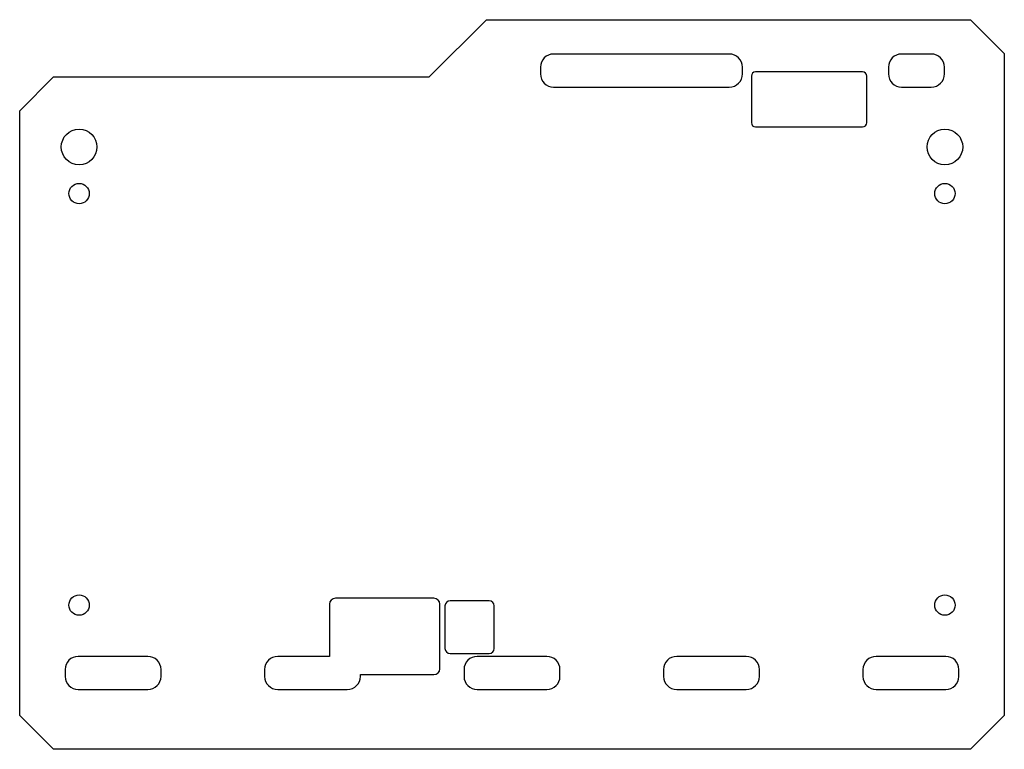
# Model space of a CAD drawing. Header units: millimetres. Extents: x -58 to 58, y -43 to 43.
import ezdxf

# ---------------------------------------------------------------- set-up
doc = ezdxf.new("R2010")
doc.units = ezdxf.units.MM

msp = doc.modelspace()

# ---------------------------------------------------------------- linework, layer by layer
for p, q in [((-9.75, 36.25), (-3, 43)), ((-3, 43), (54, 43)), ((54, 43), (58, 39)), ((25.6, 38.95), (4.9, 38.95)), ((49.4, 38.95), (45.9, 38.95)), ((58, 39), (58, -39)), ((3.35, 37.4), (3.35, 36.6)), ((27.15, 36.6), (27.15, 37.4)), ((44.35, 37.4), (44.35, 36.6)), ((50.95, 36.6), (50.95, 37.4)), ((-58, 32.25), (-54, 36.25)), ((-54, 36.25), (-9.75, 36.25)), ((28.2, 36.34), (28.2, 30.86)), ((41.3, 36.84), (28.7, 36.84)), ((41.8, 30.86), (41.8, 36.34)), ((4.9, 35.05), (25.6, 35.05)), ((45.9, 35.05), (49.4, 35.05)), ((-58, -39), (-58, 32.25)), ((28.7, 30.36), (41.3, 30.36)), ((-9.2, -25.2), (-20.8, -25.2)), ((-2.7, -25.5), (-7.3, -25.5)), ((-21.5, -25.9), (-21.5, -32.05)), ((-8.5, -33.5), (-8.5, -25.9)), ((-7.9, -26.1), (-7.9, -31.1)), ((-2.1, -31.1), (-2.1, -26.1)), ((-42.9, -32.05), (-51.1, -32.05)), ((-21.5, -32.05), (-27.6, -32.05)), ((-7.3, -31.7), (-2.7, -31.7)), ((4.1, -32.05), (-4.1, -32.05)), ((27.6, -32.05), (19.4, -32.05)), ((51.1, -32.05), (42.9, -32.05)), ((-52.65, -33.6), (-52.65, -34.4)), ((-41.35, -34.4), (-41.35, -33.6)), ((-29.15, -33.6), (-29.15, -34.4)), ((-5.65, -33.6), (-5.65, -34.4)), ((5.65, -34.4), (5.65, -33.6)), ((17.85, -33.6), (17.85, -34.4)), ((29.15, -34.4), (29.15, -33.6)), ((41.35, -33.6), (41.35, -34.4)), ((52.65, -34.4), (52.65, -33.6)), ((-17.85, -34.2), (-9.2, -34.2)), ((-17.85, -34.4), (-17.85, -34.2)), ((-51.1, -35.95), (-42.9, -35.95)), ((-27.6, -35.95), (-19.4, -35.95)), ((-4.1, -35.95), (4.1, -35.95)), ((19.4, -35.95), (27.6, -35.95)), ((42.9, -35.95), (51.1, -35.95)), ((-54, -43), (-58, -39)), ((58, -39), (54, -43)), ((54, -43), (-54, -43))]:
    msp.add_line(p, q)
for centre, radius in [((-51, 28), 2.1), ((51, 28), 2.1), ((-51, 22.5), 1.2), ((51, 22.5), 1.2), ((-51, -26), 1.2), ((51, -26), 1.2)]:
    msp.add_circle(centre, radius)
for centre, radius, start, end in [((4.9, 37.4), 1.55, -270, -180), ((25.6, 37.4), 1.55, -360, -270), ((45.9, 37.4), 1.55, -270, -180), ((49.4, 37.4), 1.55, -360, -270), ((4.9, 36.6), 1.55, -180, -90), ((25.6, 36.6), 1.55, -90, 0), ((28.7, 36.34), 0.5, -270, -180), ((41.3, 36.34), 0.5, -360, -270), ((45.9, 36.6), 1.55, -180, -90), ((49.4, 36.6), 1.55, -90, 0), ((28.7, 30.86), 0.5, -180, -90), ((41.3, 30.86), 0.5, -90, 0), ((-20.8, -25.9), 0.7, -270, -180), ((-9.2, -25.9), 0.7, -360, -270), ((-7.3, -26.1), 0.6, -270, -180), ((-2.7, -26.1), 0.6, -360, -270), ((-7.3, -31.1), 0.6, -180, -90), ((-2.7, -31.1), 0.6, -90, 0), ((-51.1, -33.6), 1.55, -270, -180), ((-42.9, -33.6), 1.55, -360, -270), ((-27.6, -33.6), 1.55, -270, -180), ((-4.1, -33.6), 1.55, -270, -180), ((4.1, -33.6), 1.55, -360, -270), ((19.4, -33.6), 1.55, -270, -180), ((27.6, -33.6), 1.55, -360, -270), ((42.9, -33.6), 1.55, -270, -180), ((51.1, -33.6), 1.55, -360, -270), ((-9.2, -33.5), 0.7, -90, 0), ((-51.1, -34.4), 1.55, -180, -90), ((-42.9, -34.4), 1.55, -90, 0), ((-27.6, -34.4), 1.55, -180, -90), ((-19.4, -34.4), 1.55, -90, 0), ((-4.1, -34.4), 1.55, -180, -90), ((4.1, -34.4), 1.55, -90, 0), ((19.4, -34.4), 1.55, -180, -90), ((27.6, -34.4), 1.55, -90, 0), ((42.9, -34.4), 1.55, -180, -90), ((51.1, -34.4), 1.55, -90, 0)]:
    msp.add_arc(centre, radius, start, end)

doc.saveas('drawing.dxf')
